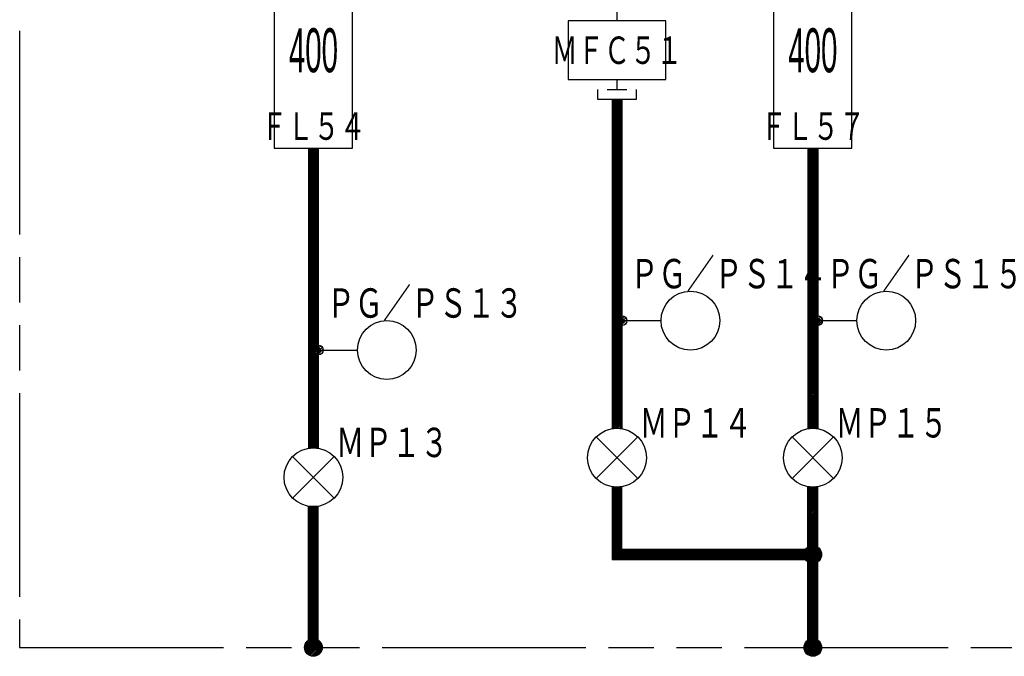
# Model space of a CAD drawing. Header units: millimetres. Extents: x 0 to 840, y 0 to 591.
# Tile 8 of 27: x 446 to 546, y 84 to 149. Entities that reach past the tile are written whole.
import ezdxf

# ---------------------------------------------------------------- set-up
doc = ezdxf.new("R2010")
doc.units = ezdxf.units.MM
doc.header["$LTSCALE"] = 46.255
doc.linetypes.add('PHANTOM', pattern=[0.8, 0.45, -0.05, 0.1, -0.05, 0.1, -0.05])
for name, color, linetype in [('0001_01', 7, 'CONTINUOUS'), ('0001_03', 7, 'CONTINUOUS'), ('0001_04', 7, 'CONTINUOUS')]:
    doc.layers.add(name, color=color, linetype=linetype)
doc.styles.get("Standard").update_dxf_attribs({"font": 'txt', "width": 0.5})
doc.styles.add('TEXTSTYLE_2', font='txt', dxfattribs={"width": 0.7})

msp = doc.modelspace()

# ---------------------------------------------------------------- linework, layer by layer
at = {"layer": '0001_01', "color": 2, "linetype": 'PHANTOM'}
for p, q in [((445.93, 184.7), (445.93, 84.7)), ((445.93, 84.7), (625.18, 84.7))]:
    msp.add_line(p, q, dxfattribs=at)
at = {"layer": '0001_01', "color": 2, "linetype": 'Continuous'}
for p, q in [((471.93, 155.71), (471.93, 135.71)), ((479.93, 135.71), (479.93, 155.71)), ((522.93, 155.71), (522.93, 135.71)), ((530.93, 135.71), (530.93, 155.71)), ((506.93, 149.71), (506.93, 148.71)), ((511.93, 148.71), (501.93, 148.71)), ((501.93, 148.71), (501.93, 142.71)), ((511.93, 142.71), (511.93, 148.71)), ((501.93, 142.71), (511.93, 142.71)), ((506.93, 142.71), (506.93, 141.71)), ((504.93, 141.71), (504.93, 140.71)), ((505.93, 141.71), (507.93, 141.71)), ((508.93, 140.71), (508.93, 141.71)), ((504.93, 140.71), (508.93, 140.71)), ((506.43, 140.71), (506.43, 107.05)), ((507.43, 140.71), (507.43, 107.05)), ((471.93, 135.71), (479.93, 135.71)), ((475.43, 135.71), (475.43, 105.05)), ((476.43, 135.71), (476.43, 105.05)), ((522.93, 135.71), (530.93, 135.71)), ((526.43, 135.71), (526.43, 107.05)), ((527.43, 135.71), (527.43, 107.05)), ((507.63, 118.09), (511.43, 118.09)), ((527.63, 118.09), (531.43, 118.09)), ((476.63, 115.09), (480.43, 115.09)), ((504.81, 106.21), (509.05, 101.97)), ((504.81, 101.97), (509.05, 106.21)), ((524.81, 106.21), (529.05, 101.97)), ((524.81, 101.97), (529.05, 106.21)), ((473.81, 104.21), (478.05, 99.97)), ((473.81, 99.97), (478.05, 104.21)), ((506.43, 101.13), (506.43, 93.7)), ((507.43, 94.7), (507.43, 101.13)), ((526.43, 84.7), (526.43, 101.13)), ((527.43, 84.7), (527.43, 101.13)), ((475.43, 84.7), (475.43, 99.13)), ((476.43, 84.7), (476.43, 99.13)), ((526.43, 94.7), (507.43, 94.7)), ((506.43, 93.7), (526.43, 93.7))]:
    msp.add_line(p, q, dxfattribs=at)
for centre, radius in [((514.43, 118.09), 3), ((534.43, 118.09), 3), ((483.43, 115.09), 3), ((507.43, 118.09), 0.5), ((507.43, 118.09), 0.2), ((507.43, 118.09), 0.15), ((507.43, 118.09), 0.1), ((527.43, 118.09), 0.5), ((527.43, 118.09), 0.2), ((527.43, 118.09), 0.15), ((527.43, 118.09), 0.1), ((476.43, 115.09), 0.5), ((476.43, 115.09), 0.2), ((476.43, 115.09), 0.15), ((476.43, 115.09), 0.1), ((506.93, 104.09), 3), ((526.93, 104.09), 3), ((475.93, 102.09), 3), ((526.93, 94.2), 0.9), ((475.93, 84.7), 0.9), ((526.93, 84.7), 0.9)]:
    msp.add_circle(centre, radius, dxfattribs=at)
at = {"layer": '0001_04', "color": 5, "linetype": 'Continuous'}
for p, q in [((506.43, 140.6), (506.54, 140.71)), ((506.43, 140.46), (506.68, 140.71)), ((506.43, 140.32), (506.82, 140.71)), ((506.43, 140.18), (506.96, 140.71)), ((506.43, 140.04), (507.1, 140.71)), ((506.43, 139.9), (507.25, 140.71)), ((506.43, 139.76), (507.39, 140.71)), ((506.43, 139.61), (507.43, 140.61)), ((506.43, 139.47), (507.43, 140.47)), ((506.43, 139.33), (507.43, 140.33)), ((506.43, 139.19), (507.43, 140.19)), ((506.43, 139.05), (507.43, 140.05)), ((506.43, 138.91), (507.43, 139.91)), ((506.43, 138.77), (507.43, 139.77)), ((506.43, 138.62), (507.43, 139.62)), ((506.43, 138.48), (507.43, 139.48)), ((506.43, 138.34), (507.43, 139.34)), ((506.43, 138.2), (507.43, 139.2)), ((506.43, 138.06), (507.43, 139.06)), ((506.43, 137.92), (507.43, 138.92)), ((506.43, 137.78), (507.43, 138.78)), ((506.43, 137.63), (507.43, 138.63)), ((506.43, 137.49), (507.43, 138.49)), ((506.43, 137.35), (507.43, 138.35)), ((506.43, 137.21), (507.43, 138.21)), ((506.43, 137.07), (507.43, 138.07)), ((506.43, 136.93), (507.43, 137.93)), ((506.43, 136.79), (507.43, 137.79)), ((506.43, 136.64), (507.43, 137.64)), ((506.43, 136.5), (507.43, 137.5)), ((506.43, 136.36), (507.43, 137.36)), ((506.43, 136.22), (507.43, 137.22)), ((506.43, 136.08), (507.43, 137.08)), ((506.43, 135.94), (507.43, 136.94)), ((506.43, 135.8), (507.43, 136.8)), ((506.43, 135.65), (507.43, 136.65)), ((506.43, 135.51), (507.43, 136.51)), ((506.43, 135.37), (507.43, 136.37)), ((506.43, 135.23), (507.43, 136.23)), ((506.43, 135.09), (507.43, 136.09)), ((506.43, 134.95), (507.43, 135.95)), ((506.43, 134.81), (507.43, 135.81)), ((475.43, 135.63), (475.52, 135.71)), ((475.43, 135.48), (475.66, 135.71)), ((475.43, 135.34), (475.8, 135.71)), ((475.43, 135.2), (475.94, 135.71)), ((475.43, 135.06), (476.08, 135.71)), ((475.43, 134.92), (476.22, 135.71)), ((475.43, 134.78), (476.37, 135.71)), ((475.43, 134.64), (476.43, 135.64)), ((475.43, 134.49), (476.43, 135.49)), ((475.43, 134.35), (476.43, 135.35)), ((475.43, 134.21), (476.43, 135.21)), ((475.43, 134.07), (476.43, 135.07)), ((475.43, 133.93), (476.43, 134.93)), ((475.43, 133.79), (476.43, 134.79)), ((506.43, 134.66), (507.43, 135.66)), ((506.43, 134.52), (507.43, 135.52)), ((506.43, 134.38), (507.43, 135.38)), ((506.43, 134.24), (507.43, 135.24)), ((506.43, 134.1), (507.43, 135.1)), ((506.43, 133.96), (507.43, 134.96)), ((506.43, 133.82), (507.43, 134.82)), ((526.43, 135.57), (526.57, 135.71)), ((526.43, 135.43), (526.71, 135.71)), ((526.43, 135.29), (526.85, 135.71)), ((526.43, 135.15), (526.99, 135.71)), ((526.43, 135.01), (527.14, 135.71)), ((526.43, 134.87), (527.28, 135.71)), ((526.43, 134.72), (527.42, 135.71)), ((526.43, 134.58), (527.43, 135.58)), ((526.43, 134.44), (527.43, 135.44)), ((526.43, 134.3), (527.43, 135.3)), ((526.43, 134.16), (527.43, 135.16)), ((526.43, 134.02), (527.43, 135.02)), ((526.43, 133.88), (527.43, 134.88)), ((475.43, 133.65), (476.43, 134.65)), ((475.43, 133.5), (476.43, 134.5)), ((475.43, 133.36), (476.43, 134.36)), ((475.43, 133.22), (476.43, 134.22)), ((475.43, 133.08), (476.43, 134.08)), ((475.43, 132.94), (476.43, 133.94)), ((475.43, 132.8), (476.43, 133.8)), ((506.43, 133.67), (507.43, 134.67)), ((506.43, 133.53), (507.43, 134.53)), ((506.43, 133.39), (507.43, 134.39)), ((506.43, 133.25), (507.43, 134.25)), ((506.43, 133.11), (507.43, 134.11)), ((506.43, 132.97), (507.43, 133.97)), ((506.43, 132.83), (507.43, 133.83)), ((526.43, 133.73), (527.43, 134.73)), ((526.43, 133.59), (527.43, 134.59)), ((526.43, 133.45), (527.43, 134.45)), ((526.43, 133.31), (527.43, 134.31)), ((526.43, 133.17), (527.43, 134.17)), ((526.43, 133.03), (527.43, 134.03)), ((526.43, 132.89), (527.43, 133.89)), ((526.43, 132.74), (527.43, 133.74)), ((475.43, 132.66), (476.43, 133.66)), ((475.43, 132.51), (476.43, 133.51)), ((475.43, 132.37), (476.43, 133.37)), ((475.43, 132.23), (476.43, 133.23)), ((475.43, 132.09), (476.43, 133.09)), ((475.43, 131.95), (476.43, 132.95)), ((475.43, 131.81), (476.43, 132.81)), ((506.43, 132.68), (507.43, 133.68)), ((506.43, 132.54), (507.43, 133.54)), ((506.43, 132.4), (507.43, 133.4)), ((506.43, 132.26), (507.43, 133.26)), ((506.43, 132.12), (507.43, 133.12)), ((506.43, 131.98), (507.43, 132.98)), ((506.43, 131.84), (507.43, 132.84)), ((526.43, 132.6), (527.43, 133.6)), ((526.43, 132.46), (527.43, 133.46)), ((526.43, 132.32), (527.43, 133.32)), ((526.43, 132.18), (527.43, 133.18)), ((526.43, 132.04), (527.43, 133.04)), ((526.43, 131.9), (527.43, 132.9)), ((526.43, 131.75), (527.43, 132.75)), ((475.43, 131.67), (476.43, 132.67)), ((475.43, 131.52), (476.43, 132.52)), ((475.43, 131.38), (476.43, 132.38)), ((475.43, 131.24), (476.43, 132.24)), ((475.43, 131.1), (476.43, 132.1)), ((475.43, 130.96), (476.43, 131.96)), ((475.43, 130.82), (476.43, 131.82)), ((506.43, 131.69), (507.43, 132.69)), ((506.43, 131.55), (507.43, 132.55)), ((506.43, 131.41), (507.43, 132.41)), ((506.43, 131.27), (507.43, 132.27)), ((506.43, 131.13), (507.43, 132.13)), ((506.43, 130.99), (507.43, 131.99)), ((506.43, 130.85), (507.43, 131.85)), ((526.43, 131.61), (527.43, 132.61)), ((526.43, 131.47), (527.43, 132.47)), ((526.43, 131.33), (527.43, 132.33)), ((526.43, 131.19), (527.43, 132.19)), ((526.43, 131.05), (527.43, 132.05)), ((526.43, 130.91), (527.43, 131.91)), ((526.43, 130.76), (527.43, 131.76)), ((475.43, 130.68), (476.43, 131.68)), ((475.43, 130.53), (476.43, 131.53)), ((475.43, 130.39), (476.43, 131.39)), ((475.43, 130.25), (476.43, 131.25)), ((475.43, 130.11), (476.43, 131.11)), ((475.43, 129.97), (476.43, 130.97)), ((475.43, 129.83), (476.43, 130.83)), ((506.43, 130.7), (507.43, 131.7)), ((506.43, 130.56), (507.43, 131.56)), ((506.43, 130.42), (507.43, 131.42)), ((506.43, 130.28), (507.43, 131.28)), ((506.43, 130.14), (507.43, 131.14)), ((506.43, 130), (507.43, 131)), ((506.43, 129.86), (507.43, 130.86)), ((526.43, 130.62), (527.43, 131.62)), ((526.43, 130.48), (527.43, 131.48)), ((526.43, 130.34), (527.43, 131.34)), ((526.43, 130.2), (527.43, 131.2)), ((526.43, 130.06), (527.43, 131.06)), ((526.43, 129.92), (527.43, 130.92)), ((526.43, 129.77), (527.43, 130.77)), ((475.43, 129.69), (476.43, 130.69)), ((475.43, 129.54), (476.43, 130.54)), ((475.43, 129.4), (476.43, 130.4)), ((475.43, 129.26), (476.43, 130.26)), ((475.43, 129.12), (476.43, 130.12)), ((475.43, 128.98), (476.43, 129.98)), ((475.43, 128.84), (476.43, 129.84)), ((506.43, 129.71), (507.43, 130.71)), ((506.43, 129.57), (507.43, 130.57)), ((506.43, 129.43), (507.43, 130.43)), ((506.43, 129.29), (507.43, 130.29)), ((506.43, 129.15), (507.43, 130.15)), ((506.43, 129.01), (507.43, 130.01)), ((506.43, 128.87), (507.43, 129.87)), ((506.43, 128.72), (507.43, 129.72)), ((526.43, 129.63), (527.43, 130.63)), ((526.43, 129.49), (527.43, 130.49)), ((526.43, 129.35), (527.43, 130.35)), ((526.43, 129.21), (527.43, 130.21)), ((526.43, 129.07), (527.43, 130.07)), ((526.43, 128.93), (527.43, 129.93)), ((526.43, 128.78), (527.43, 129.78)), ((475.43, 128.7), (476.43, 129.7)), ((475.43, 128.55), (476.43, 129.55)), ((475.43, 128.41), (476.43, 129.41)), ((475.43, 128.27), (476.43, 129.27)), ((475.43, 128.13), (476.43, 129.13)), ((475.43, 127.99), (476.43, 128.99)), ((475.43, 127.85), (476.43, 128.85)), ((506.43, 128.58), (507.43, 129.58)), ((506.43, 128.44), (507.43, 129.44)), ((506.43, 128.3), (507.43, 129.3)), ((506.43, 128.16), (507.43, 129.16)), ((506.43, 128.02), (507.43, 129.02)), ((506.43, 127.88), (507.43, 128.88)), ((506.43, 127.73), (507.43, 128.73)), ((526.43, 128.64), (527.43, 129.64)), ((526.43, 128.5), (527.43, 129.5)), ((526.43, 128.36), (527.43, 129.36)), ((526.43, 128.22), (527.43, 129.22)), ((526.43, 128.08), (527.43, 129.08)), ((526.43, 127.94), (527.43, 128.94)), ((526.43, 127.79), (527.43, 128.79)), ((475.43, 127.71), (476.43, 128.71)), ((475.43, 127.56), (476.43, 128.56)), ((475.43, 127.42), (476.43, 128.42)), ((475.43, 127.28), (476.43, 128.28)), ((475.43, 127.14), (476.43, 128.14)), ((475.43, 127), (476.43, 128)), ((475.43, 126.86), (476.43, 127.86)), ((475.43, 126.72), (476.43, 127.72)), ((506.43, 127.59), (507.43, 128.59)), ((506.43, 127.45), (507.43, 128.45)), ((506.43, 127.31), (507.43, 128.31)), ((506.43, 127.17), (507.43, 128.17)), ((506.43, 127.03), (507.43, 128.03)), ((506.43, 126.89), (507.43, 127.89)), ((506.43, 126.74), (507.43, 127.74)), ((526.43, 127.65), (527.43, 128.65)), ((526.43, 127.51), (527.43, 128.51)), ((526.43, 127.37), (527.43, 128.37)), ((526.43, 127.23), (527.43, 128.23)), ((526.43, 127.09), (527.43, 128.09)), ((526.43, 126.95), (527.43, 127.95)), ((526.43, 126.8), (527.43, 127.8)), ((475.43, 126.57), (476.43, 127.57)), ((475.43, 126.43), (476.43, 127.43)), ((475.43, 126.29), (476.43, 127.29)), ((475.43, 126.15), (476.43, 127.15)), ((475.43, 126.01), (476.43, 127.01)), ((475.43, 125.87), (476.43, 126.87)), ((475.43, 125.73), (476.43, 126.73)), ((506.43, 126.6), (507.43, 127.6)), ((506.43, 126.46), (507.43, 127.46)), ((506.43, 126.32), (507.43, 127.32)), ((506.43, 126.18), (507.43, 127.18)), ((506.43, 126.04), (507.43, 127.04)), ((506.43, 125.9), (507.43, 126.9)), ((506.43, 125.75), (507.43, 126.75)), ((526.43, 126.66), (527.43, 127.66)), ((526.43, 126.52), (527.43, 127.52)), ((526.43, 126.38), (527.43, 127.38)), ((526.43, 126.24), (527.43, 127.24)), ((526.43, 126.1), (527.43, 127.1)), ((526.43, 125.96), (527.43, 126.96)), ((526.43, 125.81), (527.43, 126.81)), ((475.43, 125.58), (476.43, 126.58)), ((475.43, 125.44), (476.43, 126.44)), ((475.43, 125.3), (476.43, 126.3)), ((475.43, 125.16), (476.43, 126.16)), ((475.43, 125.02), (476.43, 126.02)), ((475.43, 124.88), (476.43, 125.88)), ((475.43, 124.74), (476.43, 125.74)), ((506.43, 125.61), (507.43, 126.61)), ((506.43, 125.47), (507.43, 126.47)), ((506.43, 125.33), (507.43, 126.33)), ((506.43, 125.19), (507.43, 126.19)), ((506.43, 125.05), (507.43, 126.05)), ((506.43, 124.91), (507.43, 125.91)), ((506.43, 124.76), (507.43, 125.76)), ((526.43, 125.67), (527.43, 126.67)), ((526.43, 125.53), (527.43, 126.53)), ((526.43, 125.39), (527.43, 126.39)), ((526.43, 125.25), (527.43, 126.25)), ((526.43, 125.11), (527.43, 126.11)), ((526.43, 124.97), (527.43, 125.97)), ((526.43, 124.82), (527.43, 125.82)), ((475.43, 124.59), (476.43, 125.59)), ((475.43, 124.45), (476.43, 125.45)), ((475.43, 124.31), (476.43, 125.31)), ((475.43, 124.17), (476.43, 125.17)), ((475.43, 124.03), (476.43, 125.03)), ((475.43, 123.89), (476.43, 124.89)), ((475.43, 123.75), (476.43, 124.75)), ((506.43, 124.62), (507.43, 125.62)), ((506.43, 124.48), (507.43, 125.48)), ((506.43, 124.34), (507.43, 125.34)), ((506.43, 124.2), (507.43, 125.2)), ((506.43, 124.06), (507.43, 125.06)), ((506.43, 123.92), (507.43, 124.92)), ((506.43, 123.77), (507.43, 124.77)), ((526.43, 124.68), (527.43, 125.68)), ((526.43, 124.54), (527.43, 125.54)), ((526.43, 124.4), (527.43, 125.4)), ((526.43, 124.26), (527.43, 125.26)), ((526.43, 124.12), (527.43, 125.12)), ((526.43, 123.98), (527.43, 124.98)), ((526.43, 123.83), (527.43, 124.83)), ((526.43, 123.69), (527.43, 124.69)), ((475.43, 123.6), (476.43, 124.6)), ((475.43, 123.46), (476.43, 124.46)), ((475.43, 123.32), (476.43, 124.32)), ((475.43, 123.18), (476.43, 124.18)), ((475.43, 123.04), (476.43, 124.04)), ((475.43, 122.9), (476.43, 123.9)), ((475.43, 122.76), (476.43, 123.76)), ((506.43, 123.63), (507.43, 124.63)), ((506.43, 123.49), (507.43, 124.49)), ((506.43, 123.35), (507.43, 124.35)), ((506.43, 123.21), (507.43, 124.21)), ((506.43, 123.07), (507.43, 124.07)), ((506.43, 122.93), (507.43, 123.93)), ((506.43, 122.78), (507.43, 123.78)), ((526.43, 123.55), (527.43, 124.55)), ((526.43, 123.41), (527.43, 124.41)), ((526.43, 123.27), (527.43, 124.27)), ((526.43, 123.13), (527.43, 124.13)), ((526.43, 122.99), (527.43, 123.99)), ((526.43, 122.84), (527.43, 123.84)), ((526.43, 122.7), (527.43, 123.7)), ((475.43, 122.61), (476.43, 123.61)), ((475.43, 122.47), (476.43, 123.47)), ((475.43, 122.33), (476.43, 123.33)), ((475.43, 122.19), (476.43, 123.19)), ((475.43, 122.05), (476.43, 123.05)), ((475.43, 121.91), (476.43, 122.91)), ((475.43, 121.77), (476.43, 122.77)), ((506.43, 122.64), (507.43, 123.64)), ((506.43, 122.5), (507.43, 123.5)), ((506.43, 122.36), (507.43, 123.36)), ((506.43, 122.22), (507.43, 123.22)), ((506.43, 122.08), (507.43, 123.08)), ((506.43, 121.94), (507.43, 122.94)), ((506.43, 121.79), (507.43, 122.79)), ((526.43, 122.56), (527.43, 123.56)), ((526.43, 122.42), (527.43, 123.42)), ((526.43, 122.28), (527.43, 123.28)), ((526.43, 122.14), (527.43, 123.14)), ((526.43, 122), (527.43, 123)), ((526.43, 121.85), (527.43, 122.85)), ((526.43, 121.71), (527.43, 122.71)), ((475.43, 121.62), (476.43, 122.62)), ((475.43, 121.48), (476.43, 122.48)), ((475.43, 121.34), (476.43, 122.34)), ((475.43, 121.2), (476.43, 122.2)), ((475.43, 121.06), (476.43, 122.06)), ((475.43, 120.92), (476.43, 121.92)), ((475.43, 120.78), (476.43, 121.78)), ((506.43, 121.65), (507.43, 122.65)), ((506.43, 121.51), (507.43, 122.51)), ((506.43, 121.37), (507.43, 122.37)), ((506.43, 121.23), (507.43, 122.23)), ((506.43, 121.09), (507.43, 122.09)), ((506.43, 120.95), (507.43, 121.95)), ((506.43, 120.8), (507.43, 121.8)), ((526.43, 121.57), (527.43, 122.57)), ((526.43, 121.43), (527.43, 122.43)), ((526.43, 121.29), (527.43, 122.29)), ((526.43, 121.15), (527.43, 122.15)), ((526.43, 121.01), (527.43, 122.01)), ((526.43, 120.86), (527.43, 121.86)), ((526.43, 120.72), (527.43, 121.72)), ((475.43, 120.63), (476.43, 121.63)), ((475.43, 120.49), (476.43, 121.49)), ((475.43, 120.35), (476.43, 121.35)), ((475.43, 120.21), (476.43, 121.21)), ((475.43, 120.07), (476.43, 121.07)), ((475.43, 119.93), (476.43, 120.93)), ((475.43, 119.79), (476.43, 120.79)), ((506.43, 120.66), (507.43, 121.66)), ((506.43, 120.52), (507.43, 121.52)), ((506.43, 120.38), (507.43, 121.38)), ((506.43, 120.24), (507.43, 121.24)), ((506.43, 120.1), (507.43, 121.1)), ((506.43, 119.96), (507.43, 120.96)), ((506.43, 119.81), (507.43, 120.81)), ((506.43, 119.67), (507.43, 120.67)), ((526.43, 120.58), (527.43, 121.58)), ((526.43, 120.44), (527.43, 121.44)), ((526.43, 120.3), (527.43, 121.3)), ((526.43, 120.16), (527.43, 121.16)), ((526.43, 120.02), (527.43, 121.02)), ((526.43, 119.87), (527.43, 120.87)), ((526.43, 119.73), (527.43, 120.73)), ((475.43, 119.64), (476.43, 120.64)), ((475.43, 119.5), (476.43, 120.5)), ((475.43, 119.36), (476.43, 120.36)), ((475.43, 119.22), (476.43, 120.22)), ((475.43, 119.08), (476.43, 120.08)), ((475.43, 118.94), (476.43, 119.94)), ((475.43, 118.8), (476.43, 119.8)), ((506.43, 119.53), (507.43, 120.53)), ((506.43, 119.39), (507.43, 120.39)), ((506.43, 119.25), (507.43, 120.25)), ((506.43, 119.11), (507.43, 120.11)), ((506.43, 118.97), (507.43, 119.97)), ((506.43, 118.82), (507.43, 119.82)), ((506.43, 118.68), (507.43, 119.68)), ((526.43, 119.59), (527.43, 120.59)), ((526.43, 119.45), (527.43, 120.45)), ((526.43, 119.31), (527.43, 120.31)), ((526.43, 119.17), (527.43, 120.17)), ((526.43, 119.03), (527.43, 120.03)), ((526.43, 118.88), (527.43, 119.88)), ((526.43, 118.74), (527.43, 119.74)), ((475.43, 118.65), (476.43, 119.65)), ((475.43, 118.51), (476.43, 119.51)), ((475.43, 118.37), (476.43, 119.37)), ((475.43, 118.23), (476.43, 119.23)), ((475.43, 118.09), (476.43, 119.09)), ((475.43, 117.95), (476.43, 118.95)), ((475.43, 117.81), (476.43, 118.81)), ((475.43, 117.66), (476.43, 118.66)), ((506.43, 118.54), (507.43, 119.54)), ((506.43, 118.4), (507.43, 119.4)), ((506.43, 118.26), (507.43, 119.26)), ((506.43, 118.12), (507.43, 119.12)), ((506.43, 117.98), (507.43, 118.98)), ((506.43, 117.83), (507.43, 118.83)), ((506.43, 117.69), (507.43, 118.69)), ((526.43, 118.6), (527.43, 119.6)), ((526.43, 118.46), (527.43, 119.46)), ((526.43, 118.32), (527.43, 119.32)), ((526.43, 118.18), (527.43, 119.18)), ((526.43, 118.04), (527.43, 119.04)), ((526.43, 117.89), (527.43, 118.89)), ((526.43, 117.75), (527.43, 118.75)), ((475.43, 117.52), (476.43, 118.52)), ((475.43, 117.38), (476.43, 118.38)), ((475.43, 117.24), (476.43, 118.24)), ((475.43, 117.1), (476.43, 118.1)), ((475.43, 116.96), (476.43, 117.96)), ((475.43, 116.82), (476.43, 117.82)), ((475.43, 116.67), (476.43, 117.67)), ((506.43, 117.55), (507.47, 118.59)), ((506.43, 117.27), (507.69, 118.52)), ((506.43, 117.41), (507.43, 118.41)), ((506.43, 116.99), (507.84, 118.39)), ((506.43, 116.7), (507.92, 118.19)), ((506.43, 117.13), (507.43, 118.13)), ((506.43, 116.84), (507.43, 117.84)), ((507.66, 117.65), (507.88, 117.87)), ((526.43, 117.61), (527.43, 118.61)), ((526.43, 117.47), (527.54, 118.58)), ((526.43, 117.19), (527.74, 118.49)), ((526.43, 116.9), (527.87, 118.34)), ((526.43, 117.33), (527.43, 118.33)), ((526.43, 116.62), (527.93, 118.12)), ((526.43, 117.05), (527.43, 118.05)), ((526.43, 116.76), (527.43, 117.76)), ((475.43, 116.53), (476.43, 117.53)), ((475.43, 116.39), (476.43, 117.39)), ((475.43, 116.25), (476.43, 117.25)), ((475.43, 116.11), (476.43, 117.11)), ((475.43, 115.97), (476.43, 116.97)), ((475.43, 115.83), (476.43, 116.83)), ((475.43, 115.69), (476.43, 116.69)), ((506.43, 116.56), (507.43, 117.56)), ((506.43, 116.42), (507.43, 117.42)), ((506.43, 116.28), (507.43, 117.28)), ((506.43, 116.14), (507.43, 117.14)), ((506.43, 116), (507.43, 117)), ((506.43, 115.86), (507.43, 116.86)), ((506.43, 115.71), (507.43, 116.71)), ((526.43, 116.48), (527.43, 117.48)), ((526.43, 116.34), (527.43, 117.34)), ((526.43, 116.2), (527.43, 117.2)), ((526.43, 116.06), (527.43, 117.06)), ((526.43, 115.91), (527.43, 116.91)), ((526.43, 115.77), (527.43, 116.77)), ((475.43, 115.54), (476.43, 116.54)), ((475.43, 115.4), (476.43, 116.4)), ((475.43, 115.26), (476.43, 116.26)), ((475.43, 115.12), (476.43, 116.12)), ((475.43, 114.98), (476.43, 115.98)), ((475.43, 114.84), (476.43, 115.84)), ((475.43, 114.7), (476.43, 115.7)), ((506.43, 115.57), (507.43, 116.57)), ((506.43, 115.43), (507.43, 116.43)), ((506.43, 115.29), (507.43, 116.29)), ((506.43, 115.15), (507.43, 116.15)), ((506.43, 115.01), (507.43, 116.01)), ((506.43, 114.87), (507.43, 115.87)), ((506.43, 114.72), (507.43, 115.72)), ((526.43, 115.63), (527.43, 116.63)), ((526.43, 115.49), (527.43, 116.49)), ((526.43, 115.35), (527.43, 116.35)), ((526.43, 115.21), (527.43, 116.21)), ((526.43, 115.07), (527.43, 116.07)), ((526.43, 114.92), (527.43, 115.92)), ((526.43, 114.78), (527.43, 115.78)), ((526.43, 114.64), (527.43, 115.64)), ((475.43, 114.55), (476.47, 115.59)), ((475.43, 114.27), (476.69, 115.52)), ((475.43, 114.41), (476.43, 115.41)), ((475.43, 113.99), (476.84, 115.39)), ((475.43, 113.71), (476.92, 115.19)), ((475.43, 114.13), (476.43, 115.13)), ((475.43, 113.85), (476.43, 114.85)), ((476.66, 114.65), (476.88, 114.87)), ((506.43, 114.58), (507.43, 115.58)), ((506.43, 114.44), (507.43, 115.44)), ((506.43, 114.3), (507.43, 115.3)), ((506.43, 114.16), (507.43, 115.16)), ((506.43, 114.02), (507.43, 115.02)), ((506.43, 113.88), (507.43, 114.88)), ((506.43, 113.73), (507.43, 114.73)), ((526.43, 114.5), (527.43, 115.5)), ((526.43, 114.36), (527.43, 115.36)), ((526.43, 114.22), (527.43, 115.22)), ((526.43, 114.08), (527.43, 115.08)), ((526.43, 113.93), (527.43, 114.93)), ((526.43, 113.79), (527.43, 114.79)), ((526.43, 113.65), (527.43, 114.65)), ((475.43, 113.56), (476.43, 114.56)), ((475.43, 113.42), (476.43, 114.42)), ((475.43, 113.28), (476.43, 114.28)), ((475.43, 113.14), (476.43, 114.14)), ((475.43, 113), (476.43, 114)), ((475.43, 112.86), (476.43, 113.86)), ((475.43, 112.72), (476.43, 113.72)), ((506.43, 113.59), (507.43, 114.59)), ((506.43, 113.45), (507.43, 114.45)), ((506.43, 113.31), (507.43, 114.31)), ((506.43, 113.17), (507.43, 114.17)), ((506.43, 113.03), (507.43, 114.03)), ((506.43, 112.89), (507.43, 113.89)), ((506.43, 112.74), (507.43, 113.74)), ((526.43, 113.51), (527.43, 114.51)), ((526.43, 113.37), (527.43, 114.37)), ((526.43, 113.23), (527.43, 114.23)), ((526.43, 113.09), (527.43, 114.09)), ((526.43, 112.94), (527.43, 113.94)), ((526.43, 112.8), (527.43, 113.8)), ((526.43, 112.66), (527.43, 113.66)), ((475.43, 112.57), (476.43, 113.57)), ((475.43, 112.43), (476.43, 113.43)), ((475.43, 112.29), (476.43, 113.29)), ((475.43, 112.15), (476.43, 113.15)), ((475.43, 112.01), (476.43, 113.01)), ((475.43, 111.87), (476.43, 112.87)), ((475.43, 111.73), (476.43, 112.73)), ((506.43, 112.6), (507.43, 113.6)), ((506.43, 112.46), (507.43, 113.46)), ((506.43, 112.32), (507.43, 113.32)), ((506.43, 112.18), (507.43, 113.18)), ((506.43, 112.04), (507.43, 113.04)), ((506.43, 111.9), (507.43, 112.9)), ((506.43, 111.75), (507.43, 112.75)), ((526.43, 112.52), (527.43, 113.52)), ((526.43, 112.38), (527.43, 113.38)), ((526.43, 112.24), (527.43, 113.24)), ((526.43, 112.1), (527.43, 113.1)), ((526.43, 111.95), (527.43, 112.95)), ((526.43, 111.81), (527.43, 112.81)), ((526.43, 111.67), (527.43, 112.67)), ((475.43, 111.58), (476.43, 112.58)), ((475.43, 111.44), (476.43, 112.44)), ((475.43, 111.3), (476.43, 112.3)), ((475.43, 111.16), (476.43, 112.16)), ((475.43, 111.02), (476.43, 112.02)), ((475.43, 110.88), (476.43, 111.88)), ((475.43, 110.74), (476.43, 111.74)), ((506.43, 111.61), (507.43, 112.61)), ((506.43, 111.47), (507.43, 112.47)), ((506.43, 111.33), (507.43, 112.33)), ((506.43, 111.19), (507.43, 112.19)), ((506.43, 111.05), (507.43, 112.05)), ((506.43, 110.91), (507.43, 111.91)), ((506.43, 110.76), (507.43, 111.76)), ((506.43, 110.62), (507.43, 111.62)), ((526.43, 111.53), (527.43, 112.53)), ((526.43, 111.39), (527.43, 112.39)), ((526.43, 111.25), (527.43, 112.25)), ((526.43, 111.11), (527.43, 112.11)), ((526.43, 110.96), (527.43, 111.96)), ((526.43, 110.82), (527.43, 111.82)), ((526.43, 110.68), (527.43, 111.68)), ((475.43, 110.59), (476.43, 111.59)), ((475.43, 110.45), (476.43, 111.45)), ((475.43, 110.31), (476.43, 111.31)), ((475.43, 110.17), (476.43, 111.17)), ((475.43, 110.03), (476.43, 111.03)), ((475.43, 109.89), (476.43, 110.89)), ((475.43, 109.75), (476.43, 110.75)), ((506.43, 110.48), (507.43, 111.48)), ((506.43, 110.34), (507.43, 111.34)), ((506.43, 110.2), (507.43, 111.2)), ((506.43, 110.06), (507.43, 111.06)), ((506.43, 109.92), (507.43, 110.92)), ((506.43, 109.77), (507.43, 110.77)), ((506.43, 109.63), (507.43, 110.63)), ((526.43, 110.54), (527.43, 111.54)), ((526.43, 110.4), (527.43, 111.4)), ((526.43, 110.26), (527.43, 111.26)), ((526.43, 110.12), (527.43, 111.12)), ((526.43, 109.97), (527.43, 110.97)), ((526.43, 109.83), (527.43, 110.83)), ((526.43, 109.69), (527.43, 110.69)), ((475.43, 109.6), (476.43, 110.6)), ((475.43, 109.46), (476.43, 110.46)), ((475.43, 109.32), (476.43, 110.32)), ((475.43, 109.18), (476.43, 110.18)), ((475.43, 109.04), (476.43, 110.04)), ((475.43, 108.9), (476.43, 109.9)), ((475.43, 108.76), (476.43, 109.76)), ((475.43, 108.61), (476.43, 109.61)), ((506.43, 109.49), (507.43, 110.49)), ((506.43, 109.35), (507.43, 110.35)), ((506.43, 109.21), (507.43, 110.21)), ((506.43, 109.07), (507.43, 110.07)), ((506.43, 108.93), (507.43, 109.93)), ((506.43, 108.78), (507.43, 109.78)), ((506.43, 108.64), (507.43, 109.64)), ((526.43, 109.55), (527.43, 110.55)), ((526.43, 109.41), (527.43, 110.41)), ((526.43, 109.27), (527.43, 110.27)), ((526.43, 109.13), (527.43, 110.13)), ((526.43, 108.98), (527.43, 109.98)), ((526.43, 108.84), (527.43, 109.84)), ((526.43, 108.7), (527.43, 109.7)), ((475.43, 108.47), (476.43, 109.47)), ((475.43, 108.33), (476.43, 109.33)), ((475.43, 108.19), (476.43, 109.19)), ((475.43, 108.05), (476.43, 109.05)), ((475.43, 107.91), (476.43, 108.91)), ((475.43, 107.77), (476.43, 108.77)), ((475.43, 107.62), (476.43, 108.62)), ((506.43, 108.5), (507.43, 109.5)), ((506.43, 108.36), (507.43, 109.36)), ((506.43, 108.22), (507.43, 109.22)), ((506.43, 108.08), (507.43, 109.08)), ((506.43, 107.94), (507.43, 108.94)), ((506.43, 107.79), (507.43, 108.79)), ((506.43, 107.65), (507.43, 108.65)), ((526.43, 108.56), (527.43, 109.56)), ((526.43, 108.42), (527.43, 109.42)), ((526.43, 108.28), (527.43, 109.28)), ((526.43, 108.14), (527.43, 109.14)), ((526.43, 108), (527.43, 109)), ((526.43, 107.85), (527.43, 108.85)), ((526.43, 107.71), (527.43, 108.71)), ((475.43, 107.48), (476.43, 108.48)), ((475.43, 107.34), (476.43, 108.34)), ((475.43, 107.2), (476.43, 108.2)), ((475.43, 107.06), (476.43, 108.06)), ((475.43, 106.92), (476.43, 107.92)), ((475.43, 106.78), (476.43, 107.78)), ((475.43, 106.63), (476.43, 107.63)), ((506.43, 107.51), (507.43, 108.51)), ((506.43, 107.37), (507.43, 108.37)), ((506.43, 107.23), (507.43, 108.23)), ((506.43, 107.09), (507.43, 108.09)), ((506.56, 107.07), (507.43, 107.95)), ((506.71, 107.08), (507.43, 107.8)), ((506.86, 107.09), (507.43, 107.66)), ((526.43, 107.57), (527.43, 108.57)), ((526.43, 107.43), (527.43, 108.43)), ((526.43, 107.29), (527.43, 108.29)), ((526.43, 107.15), (527.43, 108.15)), ((526.49, 107.06), (527.43, 108.01)), ((526.65, 107.08), (527.43, 107.86)), ((526.8, 107.09), (527.43, 107.72)), ((475.43, 106.49), (476.43, 107.49)), ((475.43, 106.35), (476.43, 107.35)), ((475.43, 106.21), (476.43, 107.21)), ((475.43, 106.07), (476.43, 107.07)), ((475.43, 105.93), (476.43, 106.93)), ((475.43, 105.79), (476.43, 106.79)), ((475.43, 105.64), (476.43, 106.64)), ((507, 107.09), (507.43, 107.52)), ((507.14, 107.08), (507.43, 107.38)), ((507.27, 107.07), (507.43, 107.24)), ((507.39, 107.06), (507.43, 107.1)), ((526.94, 107.09), (527.43, 107.58)), ((527.08, 107.09), (527.43, 107.44)), ((527.21, 107.08), (527.43, 107.3)), ((527.34, 107.06), (527.43, 107.16)), ((475.43, 105.5), (476.43, 106.5)), ((475.43, 105.36), (476.43, 106.36)), ((475.43, 105.22), (476.43, 106.22)), ((475.43, 105.08), (476.43, 106.08)), ((475.57, 105.07), (476.43, 105.94)), ((475.72, 105.08), (476.43, 105.8)), ((475.87, 105.09), (476.43, 105.65)), ((476.01, 105.09), (476.43, 105.51)), ((476.15, 105.08), (476.43, 105.37)), ((476.28, 105.07), (476.43, 105.23)), ((476.4, 105.05), (476.43, 105.09)), ((506.43, 100.16), (507.4, 101.13)), ((506.43, 101.01), (506.54, 101.12)), ((506.43, 100.3), (507.24, 101.11)), ((506.43, 100.86), (506.67, 101.1)), ((506.43, 100.44), (507.09, 101.1)), ((506.43, 100.72), (506.8, 101.09)), ((506.43, 100.58), (506.94, 101.09)), ((506.43, 100.02), (507.43, 101.02)), ((506.43, 99.87), (507.43, 100.87)), ((506.43, 99.73), (507.43, 100.73)), ((506.43, 99.59), (507.43, 100.59)), ((526.43, 101.07), (526.49, 101.12)), ((526.43, 100.22), (527.33, 101.12)), ((526.43, 100.92), (526.62, 101.11)), ((526.43, 100.78), (526.75, 101.1)), ((526.43, 100.36), (527.18, 101.1)), ((526.43, 100.64), (526.88, 101.09)), ((526.43, 100.5), (527.03, 101.09)), ((526.43, 100.08), (527.43, 101.08)), ((526.43, 99.93), (527.43, 100.93)), ((526.43, 99.79), (527.43, 100.79)), ((526.43, 99.65), (527.43, 100.65)), ((506.43, 99.45), (507.43, 100.45)), ((506.43, 99.31), (507.43, 100.31)), ((506.43, 99.17), (507.43, 100.17)), ((506.43, 99.03), (507.43, 100.03)), ((506.43, 98.88), (507.43, 99.88)), ((506.43, 98.74), (507.43, 99.74)), ((506.43, 98.6), (507.43, 99.6)), ((526.43, 99.51), (527.43, 100.51)), ((526.43, 99.37), (527.43, 100.37)), ((526.43, 99.23), (527.43, 100.23)), ((526.43, 99.09), (527.43, 100.09)), ((526.43, 98.94), (527.43, 99.94)), ((526.43, 98.8), (527.43, 99.8)), ((526.43, 98.66), (527.43, 99.66)), ((475.43, 98.15), (476.41, 99.13)), ((475.43, 99), (475.55, 99.12)), ((475.43, 98.29), (476.25, 99.11)), ((475.43, 98.86), (475.68, 99.1)), ((475.43, 98.43), (476.1, 99.1)), ((475.43, 98.71), (475.81, 99.09)), ((475.43, 98.57), (475.95, 99.09)), ((475.43, 98.01), (476.43, 99.01)), ((475.43, 97.87), (476.43, 98.87)), ((475.43, 97.72), (476.43, 98.72)), ((475.43, 97.58), (476.43, 98.58)), ((506.43, 98.46), (507.43, 99.46)), ((506.43, 98.32), (507.43, 99.32)), ((506.43, 98.18), (507.43, 99.18)), ((506.43, 98.04), (507.43, 99.04)), ((506.43, 97.89), (507.43, 98.89)), ((506.43, 97.75), (507.43, 98.75)), ((506.43, 97.61), (507.43, 98.61)), ((526.43, 98.52), (527.43, 99.52)), ((526.43, 98.38), (527.43, 99.38)), ((526.43, 98.24), (527.43, 99.24)), ((526.43, 98.1), (527.43, 99.1)), ((526.43, 97.95), (527.43, 98.95)), ((526.43, 97.81), (527.43, 98.81)), ((526.43, 97.67), (527.43, 98.67)), ((475.43, 97.44), (476.43, 98.44)), ((475.43, 97.3), (476.43, 98.3)), ((475.43, 97.16), (476.43, 98.16)), ((475.43, 97.02), (476.43, 98.02)), ((475.43, 96.88), (476.43, 97.88)), ((475.43, 96.73), (476.43, 97.73)), ((475.43, 96.59), (476.43, 97.59)), ((506.43, 97.47), (507.43, 98.47)), ((506.43, 97.33), (507.43, 98.33)), ((506.43, 97.19), (507.43, 98.19)), ((506.43, 97.05), (507.43, 98.05)), ((506.43, 96.9), (507.43, 97.9)), ((506.43, 96.76), (507.43, 97.76)), ((506.43, 96.62), (507.43, 97.62)), ((526.43, 97.53), (527.43, 98.53)), ((526.43, 97.39), (527.43, 98.39)), ((526.43, 97.25), (527.43, 98.25)), ((526.43, 97.11), (527.43, 98.11)), ((526.43, 96.96), (527.43, 97.96)), ((526.43, 96.82), (527.43, 97.82)), ((526.43, 96.68), (527.43, 97.68)), ((526.43, 96.54), (527.43, 97.54)), ((475.43, 96.45), (476.43, 97.45)), ((475.43, 96.31), (476.43, 97.31)), ((475.43, 96.17), (476.43, 97.17)), ((475.43, 96.03), (476.43, 97.03)), ((475.43, 95.89), (476.43, 96.89)), ((475.43, 95.74), (476.43, 96.74)), ((475.43, 95.6), (476.43, 96.6)), ((506.43, 96.48), (507.43, 97.48)), ((506.43, 96.34), (507.43, 97.34)), ((506.43, 96.2), (507.43, 97.2)), ((506.43, 96.06), (507.43, 97.06)), ((506.43, 95.91), (507.43, 96.91)), ((506.43, 95.77), (507.43, 96.77)), ((506.43, 95.63), (507.43, 96.63)), ((526.43, 96.4), (527.43, 97.4)), ((526.43, 96.26), (527.43, 97.26)), ((526.43, 96.12), (527.43, 97.12)), ((526.43, 95.97), (527.43, 96.97)), ((526.43, 95.83), (527.43, 96.83)), ((526.43, 95.69), (527.43, 96.69)), ((526.43, 95.55), (527.43, 96.55)), ((475.43, 95.46), (476.43, 96.46)), ((475.43, 95.32), (476.43, 96.32)), ((475.43, 95.18), (476.43, 96.18)), ((475.43, 95.04), (476.43, 96.04)), ((475.43, 94.9), (476.43, 95.9)), ((475.43, 94.75), (476.43, 95.75)), ((475.43, 94.61), (476.43, 95.61)), ((506.43, 95.49), (507.43, 96.49)), ((506.43, 95.35), (507.43, 96.35)), ((506.43, 95.21), (507.43, 96.21)), ((506.43, 95.07), (507.43, 96.07)), ((506.43, 94.92), (507.43, 95.92)), ((506.43, 94.78), (507.43, 95.78)), ((506.43, 94.64), (507.43, 95.64)), ((525.43, 93.7), (527.43, 95.7)), ((525.58, 93.7), (527.43, 95.56)), ((526.43, 95.41), (527.43, 96.41)), ((526.43, 95.27), (527.43, 96.27)), ((526.43, 95.13), (527.43, 96.13)), ((526.43, 94.98), (527.43, 95.98)), ((526.43, 94.84), (527.43, 95.84)), ((475.43, 94.47), (476.43, 95.47)), ((475.43, 94.33), (476.43, 95.33)), ((475.43, 94.19), (476.43, 95.19)), ((475.43, 94.05), (476.43, 95.05)), ((475.43, 93.91), (476.43, 94.91)), ((475.43, 93.76), (476.43, 94.76)), ((475.43, 93.62), (476.43, 94.62)), ((506.43, 94.5), (507.43, 95.5)), ((506.43, 94.36), (507.43, 95.36)), ((506.43, 94.22), (507.43, 95.22)), ((506.43, 94.08), (507.43, 95.08)), ((506.43, 93.93), (507.43, 94.93)), ((506.43, 93.79), (507.43, 94.79)), ((506.48, 93.7), (507.48, 94.7)), ((506.62, 93.7), (507.62, 94.7)), ((506.77, 93.7), (507.77, 94.7)), ((506.91, 93.7), (507.91, 94.7)), ((507.05, 93.7), (508.05, 94.7)), ((507.19, 93.7), (508.19, 94.7)), ((507.33, 93.7), (508.33, 94.7)), ((507.47, 93.7), (508.47, 94.7)), ((507.61, 93.7), (508.61, 94.7)), ((507.76, 93.7), (508.76, 94.7)), ((507.9, 93.7), (508.9, 94.7)), ((508.04, 93.7), (509.04, 94.7)), ((508.18, 93.7), (509.18, 94.7)), ((508.32, 93.7), (509.32, 94.7)), ((508.46, 93.7), (509.46, 94.7)), ((508.6, 93.7), (509.6, 94.7)), ((508.75, 93.7), (509.75, 94.7)), ((508.89, 93.7), (509.89, 94.7)), ((509.03, 93.7), (510.03, 94.7)), ((509.17, 93.7), (510.17, 94.7)), ((509.31, 93.7), (510.31, 94.7)), ((509.45, 93.7), (510.45, 94.7)), ((509.59, 93.7), (510.59, 94.7)), ((509.74, 93.7), (510.74, 94.7)), ((509.88, 93.7), (510.88, 94.7)), ((510.02, 93.7), (511.02, 94.7)), ((510.16, 93.7), (511.16, 94.7)), ((510.3, 93.7), (511.3, 94.7)), ((510.44, 93.7), (511.44, 94.7)), ((510.58, 93.7), (511.58, 94.7)), ((510.73, 93.7), (511.73, 94.7)), ((510.87, 93.7), (511.87, 94.7)), ((511.01, 93.7), (512.01, 94.7)), ((511.15, 93.7), (512.15, 94.7)), ((511.29, 93.7), (512.29, 94.7)), ((511.43, 93.7), (512.43, 94.7)), ((511.57, 93.7), (512.57, 94.7)), ((511.72, 93.7), (512.72, 94.7)), ((511.86, 93.7), (512.86, 94.7)), ((512, 93.7), (513, 94.7)), ((512.14, 93.7), (513.14, 94.7)), ((512.28, 93.7), (513.28, 94.7)), ((512.42, 93.7), (513.42, 94.7)), ((512.56, 93.7), (513.56, 94.7)), ((512.71, 93.7), (513.71, 94.7)), ((512.85, 93.7), (513.85, 94.7)), ((512.99, 93.7), (513.99, 94.7)), ((513.13, 93.7), (514.13, 94.7)), ((513.27, 93.7), (514.27, 94.7)), ((513.41, 93.7), (514.41, 94.7)), ((513.55, 93.7), (514.55, 94.7)), ((513.7, 93.7), (514.7, 94.7)), ((513.84, 93.7), (514.84, 94.7)), ((513.98, 93.7), (514.98, 94.7)), ((514.12, 93.7), (515.12, 94.7)), ((514.26, 93.7), (515.26, 94.7)), ((514.4, 93.7), (515.4, 94.7)), ((514.54, 93.7), (515.54, 94.7)), ((514.69, 93.7), (515.69, 94.7)), ((514.83, 93.7), (515.83, 94.7)), ((514.97, 93.7), (515.97, 94.7)), ((515.11, 93.7), (516.11, 94.7)), ((515.25, 93.7), (516.25, 94.7)), ((515.39, 93.7), (516.39, 94.7)), ((515.53, 93.7), (516.53, 94.7)), ((515.68, 93.7), (516.68, 94.7)), ((515.82, 93.7), (516.82, 94.7)), ((515.96, 93.7), (516.96, 94.7)), ((516.1, 93.7), (517.1, 94.7)), ((516.24, 93.7), (517.24, 94.7)), ((516.38, 93.7), (517.38, 94.7)), ((516.52, 93.7), (517.52, 94.7)), ((516.67, 93.7), (517.67, 94.7)), ((516.81, 93.7), (517.81, 94.7)), ((516.95, 93.7), (517.95, 94.7)), ((517.09, 93.7), (518.09, 94.7)), ((517.23, 93.7), (518.23, 94.7)), ((517.37, 93.7), (518.37, 94.7)), ((517.51, 93.7), (518.51, 94.7)), ((517.66, 93.7), (518.66, 94.7)), ((517.8, 93.7), (518.8, 94.7)), ((517.94, 93.7), (518.94, 94.7)), ((518.08, 93.7), (519.08, 94.7)), ((518.22, 93.7), (519.22, 94.7)), ((518.36, 93.7), (519.36, 94.7)), ((518.5, 93.7), (519.5, 94.7)), ((518.65, 93.7), (519.65, 94.7)), ((518.79, 93.7), (519.79, 94.7)), ((518.93, 93.7), (519.93, 94.7)), ((519.07, 93.7), (520.07, 94.7)), ((519.21, 93.7), (520.21, 94.7)), ((519.35, 93.7), (520.35, 94.7)), ((519.49, 93.7), (520.49, 94.7)), ((519.64, 93.7), (520.64, 94.7)), ((519.78, 93.7), (520.78, 94.7)), ((519.92, 93.7), (520.92, 94.7)), ((520.06, 93.7), (521.06, 94.7)), ((520.2, 93.7), (521.2, 94.7)), ((520.34, 93.7), (521.34, 94.7)), ((520.48, 93.7), (521.48, 94.7)), ((520.63, 93.7), (521.63, 94.7)), ((520.77, 93.7), (521.77, 94.7)), ((520.91, 93.7), (521.91, 94.7)), ((521.05, 93.7), (522.05, 94.7)), ((521.19, 93.7), (522.19, 94.7)), ((521.33, 93.7), (522.33, 94.7)), ((521.47, 93.7), (522.47, 94.7)), ((521.62, 93.7), (522.62, 94.7)), ((521.76, 93.7), (522.76, 94.7)), ((521.9, 93.7), (522.9, 94.7)), ((522.04, 93.7), (523.04, 94.7)), ((522.18, 93.7), (523.18, 94.7)), ((522.32, 93.7), (523.32, 94.7)), ((522.46, 93.7), (523.46, 94.7)), ((522.61, 93.7), (523.61, 94.7)), ((522.75, 93.7), (523.75, 94.7)), ((522.89, 93.7), (523.89, 94.7)), ((523.03, 93.7), (524.03, 94.7)), ((523.17, 93.7), (524.17, 94.7)), ((523.31, 93.7), (524.31, 94.7)), ((523.45, 93.7), (524.45, 94.7)), ((523.6, 93.7), (524.6, 94.7)), ((523.74, 93.7), (524.74, 94.7)), ((523.88, 93.7), (524.88, 94.7)), ((524.02, 93.7), (525.02, 94.7)), ((524.16, 93.7), (525.16, 94.7)), ((524.3, 93.7), (525.3, 94.7)), ((524.44, 93.7), (525.44, 94.7)), ((524.59, 93.7), (525.59, 94.7)), ((524.73, 93.7), (525.73, 94.7)), ((524.87, 93.7), (525.87, 94.7)), ((525.01, 93.7), (526.01, 94.7)), ((525.15, 93.7), (526.15, 94.7)), ((525.29, 93.7), (526.29, 94.7)), ((525.72, 93.7), (527.43, 95.42)), ((525.86, 93.7), (527.43, 95.28)), ((526, 93.7), (527.43, 95.14)), ((526.03, 94.2), (526.94, 95.1)), ((526.04, 94.07), (527.07, 95.09)), ((526.05, 94.35), (526.78, 95.09)), ((526.07, 93.95), (527.18, 95.07)), ((526.1, 94.55), (526.58, 95.03)), ((526.11, 93.85), (527.29, 95.03)), ((526.14, 93.7), (527.43, 94.99)), ((526.15, 93.75), (527.38, 94.98)), ((526.21, 93.67), (527.47, 94.93)), ((526.27, 93.59), (527.55, 94.86)), ((526.28, 93.7), (527.43, 94.85)), ((526.35, 93.52), (527.62, 94.79)), ((526.42, 93.7), (527.43, 94.71)), ((526.43, 93.46), (527.68, 94.71)), ((526.43, 93.57), (527.43, 94.57)), ((526.51, 93.41), (527.73, 94.62)), ((526.61, 93.36), (527.77, 94.52)), ((475.43, 93.48), (476.43, 94.48)), ((475.43, 93.34), (476.43, 94.34)), ((475.43, 93.2), (476.43, 94.2)), ((475.43, 93.06), (476.43, 94.06)), ((475.43, 92.92), (476.43, 93.92)), ((475.43, 92.77), (476.43, 93.77)), ((475.43, 92.63), (476.43, 93.63)), ((526.43, 93.43), (527.43, 94.43)), ((526.43, 93.29), (527.43, 94.29)), ((526.43, 93.15), (527.43, 94.15)), ((526.43, 93), (527.43, 94)), ((526.43, 92.86), (527.43, 93.86)), ((526.43, 92.72), (527.43, 93.72)), ((526.43, 92.58), (527.43, 93.58)), ((526.72, 93.33), (527.81, 94.42)), ((526.84, 93.31), (527.83, 94.3)), ((526.98, 93.3), (527.83, 94.16)), ((527.14, 93.33), (527.81, 93.99)), ((527.37, 93.42), (527.72, 93.76)), ((475.43, 92.49), (476.43, 93.49)), ((475.43, 92.35), (476.43, 93.35)), ((475.43, 92.21), (476.43, 93.21)), ((475.43, 92.07), (476.43, 93.07)), ((475.43, 91.93), (476.43, 92.93)), ((475.43, 91.78), (476.43, 92.78)), ((475.43, 91.64), (476.43, 92.64)), ((526.43, 92.44), (527.43, 93.44)), ((526.43, 92.3), (527.43, 93.3)), ((526.43, 92.16), (527.43, 93.16)), ((526.43, 92.01), (527.43, 93.01)), ((526.43, 91.87), (527.43, 92.87)), ((526.43, 91.73), (527.43, 92.73)), ((526.43, 91.59), (527.43, 92.59)), ((475.43, 91.5), (476.43, 92.5)), ((475.43, 91.36), (476.43, 92.36)), ((475.43, 91.22), (476.43, 92.22)), ((475.43, 91.08), (476.43, 92.08)), ((475.43, 90.94), (476.43, 91.94)), ((475.43, 90.79), (476.43, 91.79)), ((475.43, 90.65), (476.43, 91.65)), ((475.43, 90.51), (476.43, 91.51)), ((526.43, 91.45), (527.43, 92.45)), ((526.43, 91.31), (527.43, 92.31)), ((526.43, 91.17), (527.43, 92.17)), ((526.43, 91.02), (527.43, 92.02)), ((526.43, 90.88), (527.43, 91.88)), ((526.43, 90.74), (527.43, 91.74)), ((526.43, 90.6), (527.43, 91.6)), ((475.43, 90.37), (476.43, 91.37)), ((475.43, 90.23), (476.43, 91.23)), ((475.43, 90.09), (476.43, 91.09)), ((475.43, 89.95), (476.43, 90.95)), ((475.43, 89.8), (476.43, 90.8)), ((475.43, 89.66), (476.43, 90.66)), ((475.43, 89.52), (476.43, 90.52)), ((526.43, 90.46), (527.43, 91.46)), ((526.43, 90.32), (527.43, 91.32)), ((526.43, 90.18), (527.43, 91.18)), ((526.43, 90.03), (527.43, 91.03)), ((526.43, 89.89), (527.43, 90.89)), ((526.43, 89.75), (527.43, 90.75)), ((526.43, 89.61), (527.43, 90.61)), ((475.43, 89.38), (476.43, 90.38)), ((475.43, 89.24), (476.43, 90.24)), ((475.43, 89.1), (476.43, 90.1)), ((475.43, 88.96), (476.43, 89.96)), ((475.43, 88.82), (476.43, 89.82)), ((475.43, 88.67), (476.43, 89.67)), ((475.43, 88.53), (476.43, 89.53)), ((526.43, 89.47), (527.43, 90.47)), ((526.43, 89.33), (527.43, 90.33)), ((526.43, 89.19), (527.43, 90.19)), ((526.43, 89.04), (527.43, 90.04)), ((526.43, 88.9), (527.43, 89.9)), ((526.43, 88.76), (527.43, 89.76)), ((526.43, 88.62), (527.43, 89.62)), ((475.43, 88.39), (476.43, 89.39)), ((475.43, 88.25), (476.43, 89.25)), ((475.43, 88.11), (476.43, 89.11)), ((475.43, 87.97), (476.43, 88.97)), ((475.43, 87.83), (476.43, 88.83)), ((475.43, 87.68), (476.43, 88.68)), ((475.43, 87.54), (476.43, 88.54)), ((526.43, 88.48), (527.43, 89.48)), ((526.43, 88.34), (527.43, 89.34)), ((526.43, 88.2), (527.43, 89.2)), ((526.43, 88.05), (527.43, 89.05)), ((526.43, 87.91), (527.43, 88.91)), ((526.43, 87.77), (527.43, 88.77)), ((526.43, 87.63), (527.43, 88.63)), ((526.43, 87.49), (527.43, 88.49)), ((475.43, 87.4), (476.43, 88.4)), ((475.43, 87.26), (476.43, 88.26)), ((475.43, 87.12), (476.43, 88.12)), ((475.43, 86.98), (476.43, 87.98)), ((475.43, 86.84), (476.43, 87.84)), ((475.43, 86.69), (476.43, 87.69)), ((475.43, 86.55), (476.43, 87.55)), ((526.43, 87.35), (527.43, 88.35)), ((526.43, 87.21), (527.43, 88.21)), ((526.43, 87.06), (527.43, 88.06)), ((526.43, 86.92), (527.43, 87.92)), ((526.43, 86.78), (527.43, 87.78)), ((526.43, 86.64), (527.43, 87.64)), ((526.43, 86.5), (527.43, 87.5)), ((475.43, 86.41), (476.43, 87.41)), ((475.43, 86.27), (476.43, 87.27)), ((475.43, 86.13), (476.43, 87.13)), ((475.43, 85.99), (476.43, 86.99)), ((475.43, 85.85), (476.43, 86.85)), ((475.43, 85.7), (476.43, 86.7)), ((475.43, 85.56), (476.43, 86.56)), ((526.43, 86.36), (527.43, 87.36)), ((526.43, 86.22), (527.43, 87.22)), ((526.43, 86.07), (527.43, 87.07)), ((526.43, 85.93), (527.43, 86.93)), ((526.43, 85.79), (527.43, 86.79)), ((526.43, 85.65), (527.43, 86.65)), ((526.43, 85.51), (527.43, 86.51)), ((475.03, 84.74), (476.43, 86.14)), ((475.04, 84.6), (476.43, 86)), ((475.06, 84.9), (476.43, 86.28)), ((475.06, 84.48), (476.43, 85.86)), ((475.09, 84.37), (476.43, 85.71)), ((475.14, 85.13), (476.43, 86.42)), ((475.14, 84.28), (476.43, 85.57)), ((526.03, 84.68), (527.43, 86.08)), ((526.04, 84.84), (527.43, 86.23)), ((526.05, 84.56), (527.43, 85.94)), ((526.07, 84.44), (527.43, 85.8)), ((526.1, 85.03), (527.43, 86.37)), ((526.11, 84.34), (527.43, 85.66)), ((526.16, 84.24), (527.43, 85.52)), ((475.19, 84.19), (476.44, 85.44)), ((475.25, 84.11), (476.52, 85.38)), ((475.32, 84.04), (476.6, 85.31)), ((475.4, 83.97), (476.66, 85.23)), ((475.49, 83.92), (476.72, 85.15)), ((475.58, 83.87), (476.76, 85.05)), ((475.69, 83.83), (476.8, 84.95)), ((475.8, 83.81), (476.82, 84.83)), ((475.93, 83.8), (476.83, 84.7)), ((476.09, 83.81), (476.82, 84.54)), ((526.21, 84.16), (527.47, 85.42)), ((526.28, 84.08), (527.55, 85.35)), ((526.35, 84.01), (527.62, 85.28)), ((526.43, 83.95), (527.68, 85.2)), ((526.52, 83.9), (527.73, 85.11)), ((526.62, 83.86), (527.78, 85.01)), ((526.73, 83.82), (527.81, 84.91)), ((526.85, 83.8), (527.83, 84.78)), ((526.99, 83.8), (527.83, 84.64)), ((527.16, 83.83), (527.81, 84.48)), ((476.29, 83.87), (476.76, 84.34)), ((527.4, 83.93), (527.7, 84.23))]:
    msp.add_line(p, q, dxfattribs=at)

# ---------------------------------------------------------------- texts
at = {"layer": '0001_03', "color": 4, "linetype": 'Continuous', "char_height": 4.5, "width": 6.75, "attachment_point": 2, "line_spacing_factor": 0.675}
for insert in [(475.93, 147.96), (526.93, 147.96)]:
    msp.add_mtext('400', dxfattribs=dict(at, insert=insert))
at = {"layer": '0001_03', "color": 4, "linetype": 'Continuous', "line_spacing_factor": 0.675, "style": 'TEXTSTYLE_2'}
for s, insert, char_height, width, attachment_point in [('ＭＦＣ５１', (506.93, 147.11), 2.8, 19.25, 2), ('ＦＬ５４', (475.93, 139.36), 2.8, 15.4, 2), ('ＦＬ５７', (526.93, 139.36), 2.8, 15.4, 2), ('ＰＧ／ＰＳ１４', (508.3, 124.39), 3, 28.875, 1), ('ＰＧ／ＰＳ１５', (528.3, 124.39), 3, 28.875, 1), ('ＰＧ／ＰＳ１３', (477.3, 121.39), 3, 28.875, 1), ('ＭＰ１４', (509.25, 109.15), 3, 16.5, 1), ('ＭＰ１５', (529.25, 109.15), 3, 16.5, 1), ('ＭＰ１３', (478.25, 107.15), 3, 16.5, 1)]:
    msp.add_mtext(s, dxfattribs=dict(at, insert=insert, char_height=char_height, width=width, attachment_point=attachment_point))

doc.saveas('drawing.dxf')
